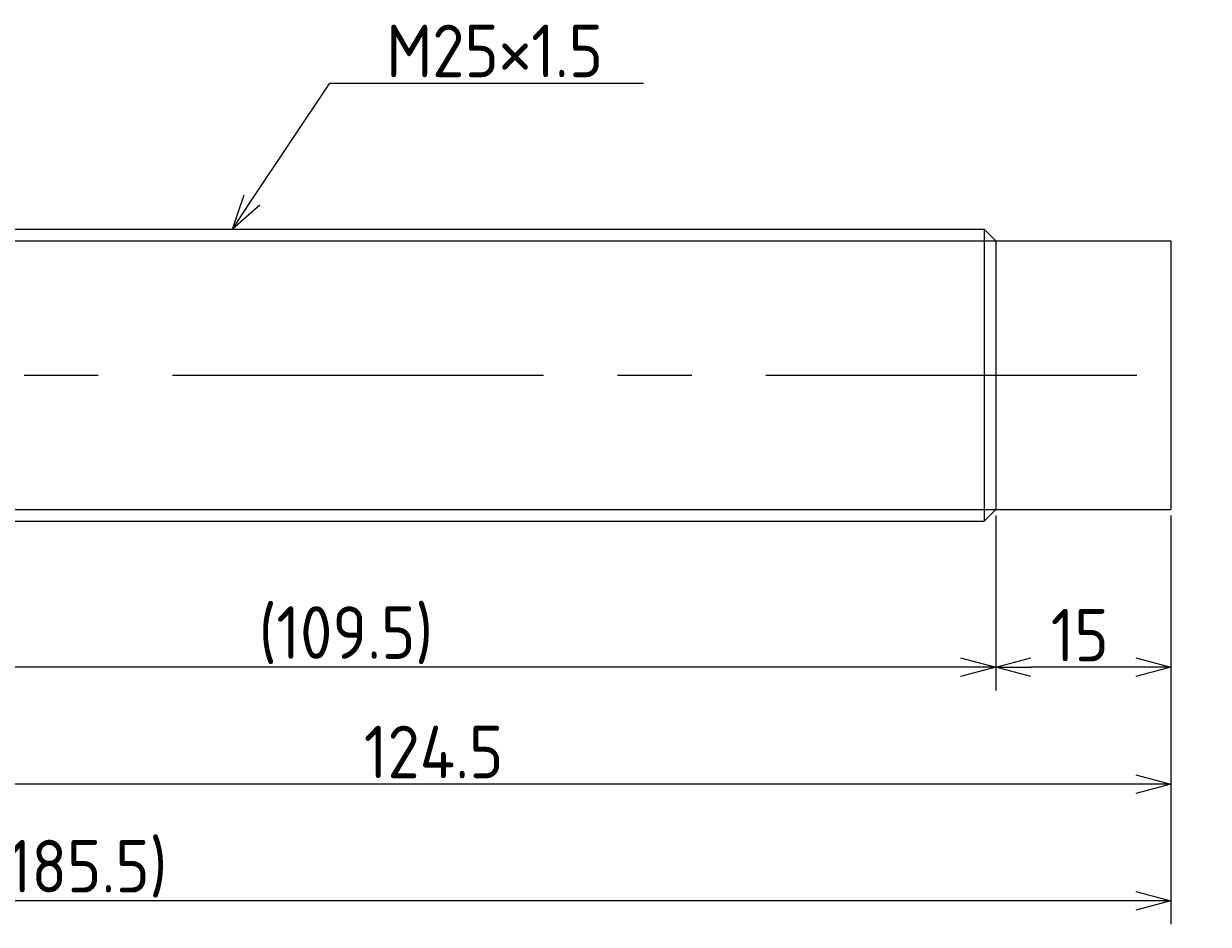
# Model space of a CAD drawing. Extents: x 40 to 378, y 138 to 215.
# Tile 4 of 4: x 276 to 378, y 138 to 215. Entities that reach past the tile are written whole.
import ezdxf

# ---------------------------------------------------------------- set-up
doc = ezdxf.new("R2010")
doc.units = 0
doc.linetypes.add('CENTER', pattern=[50.8, 31.75, -6.35, 6.35, -6.35])
doc.layers.get('0').update_dxf_attribs({"linetype": 'CONTINUOUS'})
doc.layers.get('DEFPOINTS').update_dxf_attribs({"linetype": 'CONTINUOUS'})
for name, color, linetype in [('図形', 7, 'CONTINUOUS'), ('図枠', 7, 'CONTINUOUS'), ('寸法_文字', 3, 'CONTINUOUS')]:
    doc.layers.add(name, color=color, linetype=linetype)
doc.layers.get('0').off()
doc.styles.add('DIMENSION', font='isocp.shx', dxfattribs={"bigfont": 'bigfont.shx'})
doc.dimstyles.get("Standard").update_dxf_attribs({"dimtxt": 0.18, "dimasz": 0.18, "dimexe": 0.18, "dimexo": 0.0625, "dimgap": 0.09, "dimtad": 0, "dimtih": 1, "dimtoh": 1, "dimzin": 0, "dimcen": 0.09, "dimazin": 3, "dimtfac": 1, "dimtofl": 0, "dimtmove": 0, "dimatfit": 3})

# ---------------------------------------------------------------- blocks, each defined once
blk = doc.blocks.new('_OPEN30')
at = {"color": 0, "linetype": 'BYBLOCK'}
for p, q in [((-1, 0.268), (0, 0)), ((0, 0), (-1, -0.268)), ((0, 0), (-1, 0))]:
    blk.add_line(p, q, dxfattribs=at)
blk = doc.blocks.new('*U28')
at = {"layer": '寸法_文字', "color": 3, "style": 'DIMENSION'}
blk.add_text('15', height=4.5, dxfattribs=at).set_placement((364.21, 160.5))
blk = doc.blocks.new('*D5')
at = {"layer": 'DEFPOINTS', "color": 0}
for p in [(359.5, 173.5), (374.5, 173.5), (359.5, 160)]:
    blk.add_point(p, dxfattribs=at)
at = {"layer": '寸法_文字', "color": 3}
for p, q in [((359.5, 173), (359.5, 158)), ((374.5, 173), (374.5, 158)), ((371.5, 160), (362.5, 160))]:
    blk.add_line(p, q, dxfattribs=at)
at = {"layer": '図枠'}
blk.add_blockref('*U28', (0, 0), dxfattribs=at)
at = {"layer": '寸法_文字', "color": 3, "xscale": 3, "yscale": 3, "zscale": 3, "rotation": 180}
blk.add_blockref('_OPEN30', (359.5, 160), dxfattribs=at)
at = {"layer": '寸法_文字', "color": 3, "xscale": 3, "yscale": 3, "zscale": 3}
blk.add_blockref('_OPEN30', (374.5, 160), dxfattribs=at)
blk = doc.blocks.new('*U27')
at = {"layer": '寸法_文字', "color": 3, "style": 'DIMENSION'}
blk.add_text('(109.5)', height=4.5, dxfattribs=at).set_placement((296.42, 160.72))
blk = doc.blocks.new('*D6')
at = {"layer": 'DEFPOINTS', "color": 0}
for p in [(250, 177.65), (359.5, 173), (250, 160)]:
    blk.add_point(p, dxfattribs=at)
at = {"layer": '寸法_文字', "color": 3}
for p, q in [((250, 177.15), (250, 158)), ((359.5, 172.5), (359.5, 158)), ((356.5, 160), (253, 160))]:
    blk.add_line(p, q, dxfattribs=at)
at = {"layer": '図枠'}
blk.add_blockref('*U27', (0, 0), dxfattribs=at)
at = {"layer": '寸法_文字', "color": 3, "xscale": 3, "yscale": 3, "zscale": 3, "rotation": 180}
blk.add_blockref('_OPEN30', (250, 160), dxfattribs=at)
at = {"layer": '寸法_文字', "color": 3, "xscale": 3, "yscale": 3, "zscale": 3}
blk.add_blockref('_OPEN30', (359.5, 160), dxfattribs=at)
blk = doc.blocks.new('*U26')
at = {"layer": '寸法_文字', "color": 3, "style": 'DIMENSION'}
blk.add_text('124.5', height=4.5, dxfattribs=at).set_placement((305.41, 150.5))
blk = doc.blocks.new('*D7')
at = {"layer": 'DEFPOINTS', "color": 0}
for p in [(250, 177.65), (374.5, 173.5), (250, 150)]:
    blk.add_point(p, dxfattribs=at)
at = {"layer": '寸法_文字', "color": 3}
for p, q in [((250, 177.15), (250, 148)), ((374.5, 173), (374.5, 148)), ((371.5, 150), (253, 150))]:
    blk.add_line(p, q, dxfattribs=at)
at = {"layer": '図枠'}
blk.add_blockref('*U26', (0, 0), dxfattribs=at)
at = {"layer": '寸法_文字', "color": 3, "xscale": 3, "yscale": 3, "zscale": 3, "rotation": 180}
blk.add_blockref('_OPEN30', (250, 150), dxfattribs=at)
at = {"layer": '寸法_文字', "color": 3, "xscale": 3, "yscale": 3, "zscale": 3}
blk.add_blockref('_OPEN30', (374.5, 150), dxfattribs=at)
blk = doc.blocks.new('*U23')
at = {"layer": '寸法_文字', "color": 3, "style": 'DIMENSION'}
blk.add_text('(185.5)', height=4.5, dxfattribs=at).set_placement((273.425, 140.725))
blk = doc.blocks.new('*D10')
at = {"layer": 'DEFPOINTS', "color": 0}
for p in [(189, 176), (374.5, 173.5), (189, 140)]:
    blk.add_point(p, dxfattribs=at)
at = {"layer": '寸法_文字', "color": 3}
for p, q in [((189, 175.5), (189, 138)), ((374.5, 173), (374.5, 138)), ((371.5, 140), (192, 140))]:
    blk.add_line(p, q, dxfattribs=at)
at = {"layer": '図枠'}
blk.add_blockref('*U23', (0, 0), dxfattribs=at)
at = {"layer": '寸法_文字', "color": 3, "xscale": 3, "yscale": 3, "zscale": 3, "rotation": 180}
blk.add_blockref('_OPEN30', (189, 140), dxfattribs=at)
at = {"layer": '寸法_文字', "color": 3, "xscale": 3, "yscale": 3, "zscale": 3}
blk.add_blockref('_OPEN30', (374.5, 140), dxfattribs=at)
blk = doc.blocks.new('*U17')
at = {"layer": '寸法_文字'}
blk.add_lwpolyline([(295.83, 200), (302.5, 210), (307.5, 210), (329.34, 210)], dxfattribs=at)
at = {"layer": '寸法_文字', "xscale": 3, "yscale": 3, "zscale": 3, "rotation": 236.3099324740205}
blk.add_blockref('_OPEN30', (294.17, 197.5), dxfattribs=at)
blk = doc.blocks.new('*U18')
at = {"layer": '寸法_文字', "style": 'DIMENSION'}
blk.add_text('M25×1.5', height=4.5, dxfattribs=at).set_placement((307.325, 210.5))

msp = doc.modelspace()

# ---------------------------------------------------------------- linework, layer by layer
at = {"layer": '図形'}
for p, q in [((257.5, 197.5), (358.5, 197.5)), ((358.5, 197.5), (358.5, 172.5)), ((359.5, 196.5), (358.5, 197.5)), ((359.5, 196.5), (359.5, 173.5)), ((359.5, 196.5), (374.5, 196.5)), ((374.5, 196.5), (374.5, 173.5)), ((359.5, 173.5), (358.5, 172.5)), ((359.5, 173.5), (374.5, 173.5)), ((257.5, 172.5), (358.5, 172.5))]:
    msp.add_line(p, q, dxfattribs=at)
at = {"layer": '図形', "color": 3}
for p, q in [((256.5, 196.5), (359.5, 196.5)), ((256.5, 173.5), (359.5, 173.5))]:
    msp.add_line(p, q, dxfattribs=at)
at = {"layer": '図形', "color": 3, "linetype": 'CENTER'}
msp.add_line((187.435, 185), (377.698, 185), dxfattribs=at)

# ---------------------------------------------------------------- block references
at = {"layer": '図枠'}
for name in ['*U18', '*U17']:
    msp.add_blockref(name, (0, 0), dxfattribs=at)

# ---------------------------------------------------------------- dimensions: what is measured, and where the dimension line sits
at = {"layer": '寸法_文字'}
for base, p1, p2, picture, middle in [((250, 160), (359.5, 173), (250, 177.65), '*D6', (304.75, 160)), ((189, 140), (374.5, 173.5), (189, 176), '*D10', (281.75, 140))]:
    dim = msp.add_linear_dim(base=base, p1=p1, p2=p2, text='(<>)', dimstyle='Standard', dxfattribs=at)
    dim.commit()
    dim.dimension.update_dxf_attribs({"geometry": picture, "text_midpoint": middle, "dimtype": 128})
for base, p2, picture, middle in [((250, 150), (250, 177.65), '*D7', (312.25, 150)), ((359.5, 160), (359.5, 173.5), '*D5', (367, 160))]:
    dim = msp.add_linear_dim(base=base, p1=(374.5, 173.5), p2=p2, dimstyle='Standard', dxfattribs=at)
    dim.commit()
    dim.dimension.update_dxf_attribs({"geometry": picture, "text_midpoint": middle, "dimtype": 128})

doc.saveas('drawing.dxf')
